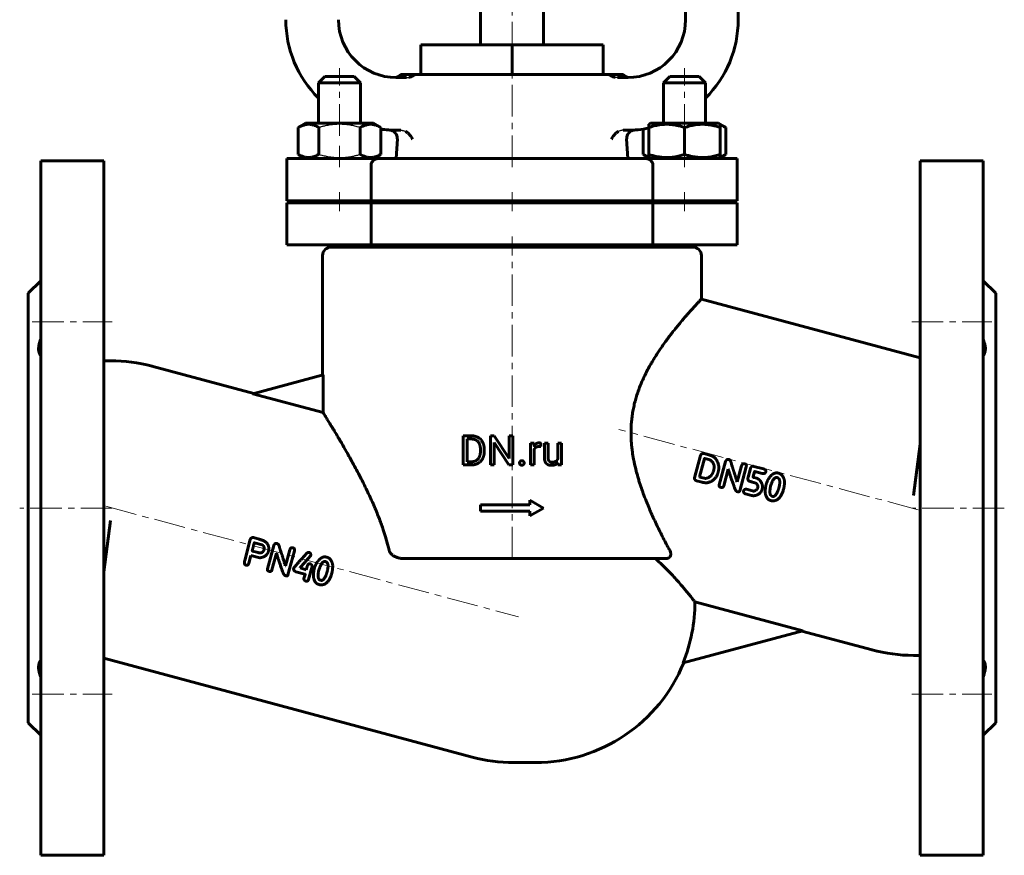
# Model space of a CAD drawing. Header units: millimetres. Extents: x -117 to 117, y -158 to 160.
# Tile 1 of 2: x -117 to 117, y -158 to 41. Entities that reach past the tile are written whole.
import ezdxf

# ---------------------------------------------------------------- set-up
doc = ezdxf.new("R2010")
doc.units = ezdxf.units.MM
for name, pattern in [('K5LT-1', [0]), ('K5LT_AXLED', [12, 7.5, -1.5, 1.5, -1.5]), ('K5LT_BASIC', [0])]:
    doc.linetypes.add(name, pattern=pattern)
doc.layers.add('Системный слой (1)', color=7, linetype='Continuous', true_color=0x6c6c6c)

# ---------------------------------------------------------------- blocks, each defined once
blk = doc.blocks.new('U5')
at = {"layer": 'Системный слой (1)', "color": 150, "linetype": 'K5LT_BASIC', "lineweight": 60, "true_color": 0x0080ff}
for start, end in [(180, 225.1897), (261.93, 270)]:
    blk.add_arc((-27.5, 40.75), 26.25, start, end, dxfattribs=at)
blk = doc.blocks.new('U7')
at = {"layer": 'Системный слой (1)', "color": 150, "linetype": 'K5LT_BASIC', "lineweight": 60, "true_color": 0x0080ff}
for start, end in [(314.8103, 0), (270, 280.9806)]:
    blk.add_arc((27.5, 40.75), 26.25, start, end, dxfattribs=at)
blk = doc.blocks.new('U9')
at = {"layer": 'Системный слой (1)', "color": 150, "linetype": 'K5LT_BASIC', "lineweight": 60, "true_color": 0x0080ff}
for p, q in [((49.5, 8.17), (49.94, 8.32)), ((49.94, 8.32), (50.38, 8.52)), ((50.38, 8.52), (50.81, 8.75))]:
    blk.add_line(p, q, dxfattribs=at)
blk = doc.blocks.new('U10')
at = {"layer": 'Системный слой (1)', "color": 150, "linetype": 'K5LT_BASIC', "lineweight": 60, "true_color": 0x0080ff}
for p, q in [((31.19, 8.75), (31.62, 8.52)), ((31.62, 8.52), (32.06, 8.32)), ((32.06, 8.32), (32.5, 8.17))]:
    blk.add_line(p, q, dxfattribs=at)
blk = doc.blocks.new('U11')
at = {"layer": 'Системный слой (1)', "color": 150, "linetype": 'K5LT_BASIC', "lineweight": 60, "true_color": 0x0080ff}
for p, q in [((49.94, 15.58), (49.5, 15.73)), ((50.38, 15.38), (49.94, 15.58)), ((50.81, 15.15), (50.38, 15.38))]:
    blk.add_line(p, q, dxfattribs=at)

msp = doc.modelspace()

# ---------------------------------------------------------------- linework, layer by layer
at = {"layer": 'Системный слой (1)', "color": 30, "linetype": 'K5LT_AXLED', "lineweight": 18, "true_color": 0xff8000}
for p, q in [((0, 32.75), (0, 159.75)), ((-41, 13.15), (-41, 29.25)), ((0, 5.75), (0, 29.75)), ((41, 13.15), (41, 29.25)), ((-41, 5.75), (-41, 10.75)), ((41, 5.75), (41, 10.75)), ((-41, -4.75), (-41, -0.25)), ((0, -4.75), (0, -0.25)), ((41, -4.75), (41, -0.25)), ((0, -87.25), (0, -10.75)), ((-114, -31.06), (-95, -31.06)), ((95, -31.06), (114, -31.06)), ((96.55, -75.67), (25.39, -56.6)), ((-96.55, -74.83), (1.55, -101.12)), ((-95, -75.25), (-117, -75.25)), ((117, -75.25), (95, -75.25)), ((-114, -119.44), (-95, -119.44)), ((95, -119.44), (114, -119.44))]:
    msp.add_line(p, q, dxfattribs=at)
at = {"layer": 'Системный слой (1)', "color": 150, "linetype": 'K5LT_BASIC', "lineweight": 60, "true_color": 0x0080ff}
for p, q in [((-7.5, 34.75), (-7.5, 85.39)), ((7.5, 34.75), (7.5, 85.39)), ((41.25, 40.75), (41.25, 75.39)), ((53.75, 40.75), (53.75, 75.39)), ((-21.65, 34.75), (0, 34.75)), ((-21.65, 27.75), (-21.65, 34.75)), ((0, 34.75), (21.65, 34.75)), ((0, 27.75), (0, 34.75)), ((21.65, 27.75), (21.65, 34.75)), ((-46, 25.75), (-44.5, 27.25)), ((-46, 25.75), (-36, 25.75)), ((-46, 16.15), (-46, 25.75)), ((-44.5, 27.25), (-37.5, 27.25)), ((-36, 25.75), (-37.5, 27.25)), ((-36, 16.15), (-36, 25.75)), ((-27.5, 27), (-25.07, 27)), ((-26.45, 27.75), (-22.76, 27.75)), ((-22.76, 27.75), (22.76, 27.75)), ((22.76, 27.75), (26.45, 27.75)), ((25.07, 27), (27.5, 27)), ((36, 25.75), (37.5, 27.25)), ((36, 25.75), (46, 25.75)), ((36, 16.15), (36, 25.75)), ((37.5, 27.25), (44.5, 27.25)), ((46, 25.75), (44.5, 27.25)), ((46, 16.15), (46, 25.75)), ((-50.81, 15.15), (-49.08, 16.15)), ((-50.81, 8.75), (-50.81, 15.15)), ((-49.5, 15.9), (-49.08, 16.15)), ((-32.92, 16.15), (-49.08, 16.15)), ((-45.91, 8.75), (-45.91, 15.15)), ((-36.09, 8.75), (-36.09, 15.15)), ((-31.19, 15.15), (-32.92, 16.15)), ((-31.19, 8.75), (-31.19, 15.15)), ((-27.5, 14.5), (-26.45, 14.5)), ((26.45, 14.5), (27.5, 14.5)), ((31.19, 8.75), (31.19, 14.76)), ((32.5, 15.9), (32.92, 16.15)), ((32.5, 15.15), (32.5, 15.9)), ((32.5, 8.75), (32.5, 15.15)), ((49.07, 16.15), (32.92, 16.15)), ((41, 8.75), (41, 15.15)), ((50.81, 15.15), (49.07, 16.15)), ((49.5, 15.9), (49.07, 16.15)), ((49.5, 15.9), (49.5, 15.15)), ((49.5, 8.75), (49.5, 15.15)), ((50.81, 8.75), (50.81, 15.15)), ((-27.5, 7.75), (-27.25, 12.45)), ((27.5, 7.75), (27.25, 12.45)), ((-112, 7.25), (-97, 7.25)), ((-112, 7.25), (-112, -157.75)), ((-97, 7.25), (-97, -157.75)), ((-53.5, -2.25), (-53.5, 7.75)), ((-53.5, 7.75), (-31.83, 7.75)), ((-49.08, 7.75), (-50.81, 8.75)), ((-49.08, 7.75), (-49.5, 8)), ((-32.92, 7.75), (-31.19, 8.75)), ((-32.92, 7.75), (-32.5, 8)), ((-31.83, 7.75), (31.83, 7.75)), ((32.92, 7.75), (31.19, 8.75)), ((31.83, 7.75), (53.5, 7.75)), ((32.5, 8), (32.5, 8.75)), ((32.92, 7.75), (32.5, 8)), ((49.07, 7.75), (50.81, 8.75)), ((49.07, 7.75), (49.5, 8)), ((49.5, 8.75), (49.5, 8)), ((53.5, -2.25), (53.5, 7.75)), ((112, 7.25), (97, 7.25)), ((97, 7.25), (97, -157.75)), ((112, 7.25), (112, -157.75)), ((-33.5, -2.25), (-33.5, 6.25)), ((33.5, -2.25), (33.5, 6.25)), ((-53.5, -2.25), (-33.5, -2.25)), ((-46, -2.75), (-46, -2.25)), ((-36, -2.75), (-36, -2.25)), ((-33.5, -2.25), (33.5, -2.25)), ((-12.5, -2.75), (-12.5, -2.25)), ((12.5, -2.75), (12.5, -2.25)), ((33.5, -2.25), (53.5, -2.25)), ((36, -2.75), (36, -2.25)), ((46, -2.75), (46, -2.25)), ((-53.5, -2.75), (-33.5, -2.75)), ((-53.5, -12.75), (-53.5, -2.75)), ((-33.5, -2.75), (33.5, -2.75)), ((-33.5, -12.75), (-33.5, -2.75)), ((33.5, -2.75), (53.5, -2.75)), ((33.5, -12.75), (33.5, -2.75)), ((53.5, -12.75), (53.5, -2.75)), ((-53.5, -12.75), (-33.5, -12.75)), ((-43, -13.25), (43, -13.25)), ((-37.5, -13.25), (-37.5, -12.75)), ((-33.5, -12.75), (33.5, -12.75)), ((33.5, -12.75), (53.5, -12.75)), ((37.5, -13.25), (37.5, -12.75)), ((-45, -43.64), (-45, -15.25)), ((45, -25.62), (45, -15.25)), ((-115, -24.25), (-112, -21.25)), ((115, -24.25), (112, -21.25)), ((-115, -24.25), (-115, -126.25)), ((97, -39.55), (45, -25.62)), ((115, -24.25), (115, -126.25)), ((-97, -40.25), (-95.39, -40.25)), ((-85.56, -41.54), (-61.36, -48.03)), ((-61.61, -48.1), (-44.9, -43.62)), ((-44.9, -52.57), (-44.9, -43.62)), ((-61.61, -48.1), (-44.9, -52.57)), ((-11.61, -65.02), (-11.61, -58.1)), ((-11.61, -58.1), (-9.65, -58.1)), ((-5.12, -58.1), (-4.21, -58.1)), ((-5.12, -65.02), (-5.12, -58.1)), ((-4.21, -58.1), (-0.71, -63.45)), ((-0.71, -58.1), (0.2, -58.1)), ((-0.71, -63.45), (-0.71, -58.1)), ((0.2, -65.02), (0.2, -58.1)), ((-10.69, -64.27), (-10.69, -58.85)), ((-10.69, -58.85), (-9.65, -58.85)), ((-4.21, -65.02), (-4.21, -59.68)), ((-4.21, -59.68), (-0.72, -65.02)), ((4.37, -65.02), (4.37, -59.88)), ((4.37, -59.88), (5.23, -59.88)), ((5.23, -59.88), (5.25, -60.46)), ((6.86, -60.66), (6.86, -59.85)), ((7.69, -63.19), (7.69, -59.88)), ((7.69, -59.88), (8.57, -59.88)), ((8.57, -63.2), (8.57, -59.88)), ((10.86, -59.88), (11.74, -59.88)), ((10.86, -63.62), (10.86, -59.88)), ((11.74, -65.02), (11.74, -59.88)), ((95.39, -72.25), (97, -60.06)), ((-7.5, -61.77), (-7.5, -61.34)), ((-6.59, -61.77), (-6.59, -61.35)), ((5.25, -65.02), (5.25, -61.37)), ((43.39, -68.08), (44.81, -62.77)), ((45.47, -62.31), (45.63, -62.34)), ((47.16, -62.75), (45.63, -62.34)), ((-11.61, -65.02), (-9.73, -65.02)), ((-10.69, -64.27), (-9.73, -64.27)), ((-5.12, -65.02), (-4.21, -65.02)), ((-0.72, -65.02), (0.2, -65.02)), ((4.37, -65.02), (5.25, -65.02)), ((10.88, -64.51), (10.9, -65.02)), ((10.9, -65.02), (11.74, -65.02)), ((44.58, -67.85), (45.75, -63.52)), ((46.81, -63.75), (45.82, -63.48)), ((49.25, -69.73), (50.74, -64.18)), ((53.54, -69.01), (54.56, -65.23)), ((54.13, -71.2), (55.66, -65.5)), ((57.47, -65.37), (59.8, -65.97)), ((44.62, -67.89), (44.58, -67.85)), ((47.86, -66.49), (47.94, -66.18)), ((50.32, -70.02), (51.38, -66.05)), ((51.43, -66.07), (51.38, -66.05)), ((56.12, -67.91), (56.68, -65.85)), ((57.33, -67.76), (57.63, -66.63)), ((59.45, -67.06), (57.69, -66.59)), ((45.23, -69.15), (43.83, -68.77)), ((45.63, -68.16), (44.62, -67.89)), ((53.54, -69.01), (53.49, -69)), ((58.15, -68.2), (57.45, -68.02)), ((61.46, -70.1), (61.62, -69.58)), ((53.64, -71.39), (53.47, -71.35)), ((56.94, -72.29), (55.53, -71.91)), ((57.18, -71.18), (55.74, -70.79)), ((58.32, -70.65), (58.41, -70.29)), ((59.43, -70.84), (59.49, -70.61)), ((62.01, -72.48), (61.79, -72.42)), ((64.54, -70.79), (64.54, -70.77)), ((-7.5, -74.5), (4.25, -74.5)), ((-7.5, -76), (-7.5, -74.5)), ((4.25, -74.5), (4.25, -73.38)), ((4.25, -73.38), (7.5, -75.25)), ((-7.5, -76), (4.25, -76)), ((4.25, -77.13), (7.5, -75.25)), ((4.25, -77.13), (4.25, -76)), ((-95.39, -78.25), (-97, -90.44)), ((-62.22, -82.73), (-63.53, -87.71)), ((-61.47, -82.29), (-60.1, -82.66)), ((-61.2, -83.5), (-59.36, -83.99)), ((-56.63, -84.14), (-58.12, -89.69)), ((-62.03, -86.5), (-62.52, -88.34)), ((-62.03, -86.5), (-59.89, -87.08)), ((-61.73, -85.41), (-61.7, -85.47)), ((-61.7, -85.47), (-60.3, -85.85)), ((-55.99, -86.01), (-57.05, -89.97)), ((-55.99, -86.01), (-55.93, -86.02)), ((-52.81, -85.19), (-53.82, -88.96)), ((-51.71, -85.45), (-53.24, -91.16)), ((-25.77, -87.25), (36.57, -87.25)), ((-53.87, -88.95), (-53.82, -88.96)), ((-51.36, -90.38), (-49.21, -90.96)), ((-50.32, -89.4), (-50.35, -89.5)), ((-50.35, -89.5), (-48.88, -89.9)), ((-49.18, -91.02), (-49.44, -92.01)), ((-48.68, -89.15), (-48.88, -89.9)), ((-47.53, -89.17), (-48.36, -92.27)), ((-45.75, -89.54), (-45.91, -90.05)), ((-42.82, -90.72), (-42.83, -90.74)), ((-53.9, -91.3), (-53.72, -91.35)), ((-45.58, -92.37), (-45.36, -92.43)), ((69.11, -104.41), (43.47, -97.54)), ((69.11, -104.41), (40.65, -112.04)), ((85.56, -108.96), (68.86, -104.48)), ((-97, -110.95), (-9.44, -134.41)), ((97, -110.25), (95.39, -110.25)), ((-115, -126.25), (-112, -129.25)), ((115, -126.25), (112, -129.25)), ((0.39, -135.71), (5.6, -135.71)), ((-112, -157.75), (-97, -157.75)), ((112, -157.75), (97, -157.75))]:
    msp.add_line(p, q, dxfattribs=at)
for centre, radius, start, end in [((-27.5, 40.75), 13.75, 180, 270), ((27.5, 40.75), 13.75, 270, 0), ((-28.01, 29), 2, 274.0601, 321.3178), ((28.01, 29), 2, 218.6822, 265.9399), ((-29.25, 12.55), 2, 357, 86.4465), ((29.25, 12.55), 2, 93.5535, 183), ((-43, -15.25), 2, 90, 180), ((43, -15.25), 2, 0, 90), ((-95.39, -78.25), 38, 75, 90), ((5.6, -97.71), 37.87, 337.7574, 0.2444), ((95.39, -72.25), 38, 255, 270), ((5.6, -97.71), 38, 270, 337.9049), ((0.39, -97.71), 38, 255, 270)]:
    msp.add_arc(centre, radius, start, end, dxfattribs=at)
at = {"layer": 'Системный слой (1)', "color": 7, "linetype": 'K5LT-1'}
for points, knots in [([(-25.07, 27), (-25.03, 27), (-24.94, 27), (-24.82, 27.01), (-24.69, 27.03), (-24.6, 27.04), (-24.54, 27.06), (-24.52, 27.06)], [0, 0, 0, 0, 0.57549, 1.15098, 1.725007, 2.299034, 2.512899, 2.512899, 2.512899, 2.512899]), ([(25.07, 27), (25.03, 27), (24.94, 27), (24.82, 27.01), (24.69, 27.03), (24.6, 27.04), (24.54, 27.06), (24.52, 27.06)], [0, 0, 0, 0, 0.57549, 1.15098, 1.725007, 2.299034, 2.512899, 2.512899, 2.512899, 2.512899]), ([(-36.09, 15.15), (-36.32, 15.21), (-36.91, 15.37), (-37.97, 15.62), (-39.04, 15.79), (-39.86, 15.86), (-40.32, 15.89), (-40.62, 15.9), (-40.87, 15.9), (-41.14, 15.91), (-41.47, 15.9), (-41.88, 15.88), (-42.46, 15.84), (-43.3, 15.74), (-44.25, 15.57), (-45.15, 15.36), (-45.66, 15.22), (-45.91, 15.15)], [0, 0, 0, 0, 3.152296, 8.024027, 14.430358, 17.4743, 18.996271, 20.518242, 21.409855, 22.301468, 24.084694, 25.867919, 27.651145, 31.792504, 37.072525, 40.536262, 44, 44, 44, 44]), ([(-26.45, 14.5), (-26.41, 14.5), (-26.32, 14.5), (-26.16, 14.48), (-25.95, 14.45), (-25.71, 14.39), (-25.49, 14.31), (-25.36, 14.24), (-25.3, 14.21)], [0, 0, 0, 0, 0.513583, 1.027165, 2.051886, 3.071705, 4.084293, 4.86956, 4.86956, 4.86956, 4.86956]), ([(26.45, 14.5), (26.41, 14.5), (26.32, 14.5), (26.16, 14.48), (25.95, 14.45), (25.71, 14.39), (25.49, 14.31), (25.36, 14.24), (25.3, 14.21)], [0, 0, 0, 0, 0.513583, 1.027165, 2.051886, 3.071705, 4.084293, 4.86956, 4.86956, 4.86956, 4.86956]), ([(-45.91, 8.75), (-45.68, 8.69), (-45.09, 8.53), (-44.03, 8.28), (-42.96, 8.11), (-42.14, 8.04), (-41.68, 8.01), (-41.38, 8), (-41.13, 8), (-40.86, 7.99), (-40.53, 8), (-40.12, 8.02), (-39.54, 8.06), (-38.7, 8.16), (-37.75, 8.33), (-36.85, 8.54), (-36.34, 8.68), (-36.09, 8.75)], [0, 0, 0, 0, 3.152296, 8.024027, 14.430358, 17.4743, 18.996271, 20.518242, 21.409855, 22.301468, 24.084694, 25.867919, 27.651145, 31.792504, 37.072525, 40.536262, 44, 44, 44, 44])]:
    msp.add_open_spline(points, degree=3, knots=knots, dxfattribs=at)
at = {"layer": 'Системный слой (1)', "color": 150, "linetype": 'K5LT_BASIC', "lineweight": 60, "true_color": 0x0080ff}
for points, degree, knots in [([(-24.52, 27.06), (-24.36, 27.1), (-24.11, 27.18), (-23.79, 27.31), (-23.57, 27.42), (-23.4, 27.51), (-23.26, 27.58), (-23.11, 27.65), (-23, 27.7), (-22.89, 27.73), (-22.82, 27.75), (-22.78, 27.75), (-22.76, 27.75)], 3, [0, 0, 0, 0, 2.857154, 4.68083, 6.221545, 7.432339, 8.584143, 9.379673, 10.960537, 11.506843, 12.343475, 13, 13, 13, 13]), ([(24.52, 27.06), (24.36, 27.1), (24.11, 27.18), (23.79, 27.31), (23.57, 27.42), (23.4, 27.51), (23.26, 27.58), (23.11, 27.65), (23, 27.7), (22.89, 27.73), (22.82, 27.75), (22.78, 27.75), (22.76, 27.75)], 3, [0, 0, 0, 0, 2.857154, 4.68083, 6.221545, 7.432339, 8.584143, 9.379673, 10.960537, 11.506843, 12.343475, 13, 13, 13, 13]), ([(-45.91, 15.15), (-46.22, 15.33), (-46.63, 15.53), (-47.18, 15.72), (-47.5, 15.81), (-47.83, 15.87), (-48.13, 15.9), (-48.42, 15.91), (-48.75, 15.89), (-49.1, 15.84), (-49.53, 15.73), (-50.1, 15.52), (-50.54, 15.3), (-50.81, 15.15)], 3, [0, 0, 0, 0, 2.750356, 3.588044, 4.637308, 5.492849, 6.359079, 7.188001, 7.964308, 9.085494, 10.187714, 11.611112, 14, 14, 14, 14]), ([(-31.19, 15.15), (-31.5, 15.33), (-31.91, 15.53), (-32.45, 15.72), (-32.78, 15.81), (-33.1, 15.87), (-33.41, 15.9), (-33.7, 15.91), (-34.02, 15.89), (-34.38, 15.84), (-34.81, 15.73), (-35.38, 15.52), (-35.82, 15.3), (-36.09, 15.15)], 3, [0, 0, 0, 0, 2.750356, 3.588044, 4.637308, 5.492849, 6.359079, 7.188001, 7.964308, 9.085494, 10.187714, 11.611112, 14, 14, 14, 14]), ([(-25.3, 14.21), (-25.2, 14.16), (-25, 14.03), (-24.75, 13.84), (-24.53, 13.64), (-24.34, 13.45), (-24.15, 13.22), (-23.95, 12.93), (-23.79, 12.65), (-23.7, 12.45), (-23.67, 12.4)], 3, [0, 0, 0, 0, 1.422831, 2.875048, 3.876061, 5.191556, 6.31602, 7.806104, 10.021231, 11, 11, 11, 11]), ([(25.3, 14.21), (25.2, 14.16), (25, 14.03), (24.75, 13.84), (24.53, 13.64), (24.34, 13.45), (24.15, 13.22), (23.95, 12.93), (23.79, 12.65), (23.7, 12.45), (23.67, 12.4)], 3, [0, 0, 0, 0, 1.422831, 2.875048, 3.876061, 5.191556, 6.31602, 7.806104, 10.021231, 11, 11, 11, 11]), ([(41, 15.15), (40.67, 15.26), (40.19, 15.4), (39.47, 15.59), (38.87, 15.71), (38.24, 15.81), (37.68, 15.87), (37.15, 15.9), (36.64, 15.91), (36.16, 15.89), (35.62, 15.85), (35.02, 15.78), (34.15, 15.62), (33.31, 15.41), (32.7, 15.21), (32.5, 15.15)], 3, [0, 0, 0, 0, 1.912449, 2.780687, 4.100621, 5.29978, 6.277542, 7.267519, 8.214858, 9.102067, 9.95816, 11.225797, 12.463836, 14.84267, 16, 16, 16, 16]), ([(49.5, 15.15), (49.17, 15.26), (48.69, 15.4), (47.97, 15.59), (47.37, 15.71), (46.74, 15.81), (46.18, 15.87), (45.65, 15.9), (45.14, 15.91), (44.66, 15.89), (44.12, 15.85), (43.52, 15.78), (42.65, 15.62), (41.81, 15.41), (41.2, 15.21), (41, 15.15)], 3, [0, 0, 0, 0, 1.912449, 2.780687, 4.100621, 5.29978, 6.277542, 7.267519, 8.214858, 9.102067, 9.95816, 11.225797, 12.463836, 14.84267, 16, 16, 16, 16]), ([(-50.81, 8.75), (-50.5, 8.57), (-50.09, 8.37), (-49.55, 8.18), (-49.22, 8.09), (-48.9, 8.03), (-48.59, 8), (-48.3, 7.99), (-47.98, 8.01), (-47.62, 8.06), (-47.19, 8.17), (-46.62, 8.38), (-46.18, 8.6), (-45.91, 8.75)], 3, [0, 0, 0, 0, 2.750356, 3.588044, 4.637308, 5.492849, 6.359079, 7.188001, 7.964308, 9.085494, 10.187714, 11.611112, 14, 14, 14, 14]), ([(-36.09, 8.75), (-35.78, 8.57), (-35.37, 8.37), (-34.82, 8.18), (-34.5, 8.09), (-34.17, 8.03), (-33.87, 8), (-33.58, 7.99), (-33.25, 8.01), (-32.9, 8.06), (-32.47, 8.17), (-31.9, 8.38), (-31.46, 8.6), (-31.19, 8.75)], 3, [0, 0, 0, 0, 2.750356, 3.588044, 4.637308, 5.492849, 6.359079, 7.188001, 7.964308, 9.085494, 10.187714, 11.611112, 14, 14, 14, 14]), ([(-31.83, 7.75), (-31.92, 7.75), (-32.05, 7.74), (-32.22, 7.7), (-32.36, 7.65), (-32.5, 7.6), (-32.62, 7.54), (-32.73, 7.47), (-32.83, 7.4), (-32.94, 7.32), (-33.03, 7.24), (-33.13, 7.14), (-33.19, 7.07), (-33.25, 6.98), (-33.31, 6.89), (-33.37, 6.79), (-33.42, 6.68), (-33.45, 6.59), (-33.47, 6.52), (-33.48, 6.45), (-33.5, 6.36), (-33.5, 6.29), (-33.5, 6.25)], 3, [0, 0, 0, 0, 2.944496, 4.267782, 5.917773, 7.558656, 8.854629, 10.084288, 11.270827, 12.413775, 13.965904, 14.668838, 15.987084, 16.590434, 17.328353, 18.827252, 19.577451, 20.283689, 20.946121, 21.443894, 21.963674, 23, 23, 23, 23]), ([(31.83, 7.75), (31.92, 7.75), (32.05, 7.74), (32.22, 7.7), (32.36, 7.65), (32.5, 7.6), (32.62, 7.54), (32.73, 7.47), (32.83, 7.4), (32.94, 7.32), (33.03, 7.24), (33.13, 7.14), (33.19, 7.07), (33.25, 6.98), (33.31, 6.89), (33.37, 6.79), (33.42, 6.68), (33.45, 6.59), (33.47, 6.52), (33.48, 6.45), (33.5, 6.36), (33.5, 6.29), (33.5, 6.25)], 3, [0, 0, 0, 0, 2.944496, 4.267782, 5.917773, 7.558656, 8.854629, 10.084288, 11.270827, 12.413775, 13.965904, 14.668838, 15.987084, 16.590434, 17.328353, 18.827252, 19.577451, 20.283689, 20.946121, 21.443894, 21.963674, 23, 23, 23, 23]), ([(32.5, 8.75), (32.83, 8.64), (33.31, 8.5), (34.03, 8.31), (34.63, 8.19), (35.26, 8.09), (35.82, 8.03), (36.35, 8), (36.86, 7.99), (37.34, 8.01), (37.88, 8.05), (38.48, 8.12), (39.35, 8.28), (40.19, 8.49), (40.8, 8.69), (41, 8.75)], 3, [0, 0, 0, 0, 1.912449, 2.780687, 4.100621, 5.29978, 6.277542, 7.267519, 8.214858, 9.102067, 9.95816, 11.225797, 12.463836, 14.84267, 16, 16, 16, 16]), ([(41, 8.75), (41.33, 8.64), (41.81, 8.5), (42.53, 8.31), (43.13, 8.19), (43.76, 8.09), (44.32, 8.03), (44.85, 8), (45.36, 7.99), (45.84, 8.01), (46.38, 8.05), (46.98, 8.12), (47.85, 8.28), (48.69, 8.49), (49.3, 8.69), (49.5, 8.75)], 3, [0, 0, 0, 0, 1.912449, 2.780687, 4.100621, 5.29978, 6.277542, 7.267519, 8.214858, 9.102067, 9.95816, 11.225797, 12.463836, 14.84267, 16, 16, 16, 16]), ([(28.44, -54.31), (28.49, -53.85), (28.61, -52.94), (28.85, -51.6), (29.14, -50.29), (29.49, -49.01), (29.89, -47.77), (30.41, -46.34), (30.91, -45.16), (31.54, -43.78), (32.13, -42.61), (32.79, -41.4), (33.35, -40.44), (33.93, -39.48), (34.56, -38.48), (35.31, -37.37), (36.07, -36.28), (36.9, -35.14), (37.59, -34.23), (38.24, -33.39), (38.91, -32.56), (39.66, -31.64), (40.46, -30.69), (41.17, -29.85), (41.84, -29.08), (42.44, -28.4), (43.04, -27.74), (43.63, -27.1), (44.08, -26.61), (44.4, -26.26), (44.6, -26.04), (44.78, -25.86), (44.91, -25.71), (44.99, -25.63), (45, -25.62), (45, -25.62)], 3, [0, 0, 0, 0, 0.935773, 1.867567, 2.800343, 3.72557, 4.643571, 5.561627, 6.953966, 7.427529, 8.878333, 9.884205, 10.57448, 11.450142, 12.522954, 13.431997, 14.741288, 15.897344, 17.136951, 17.862635, 18.922697, 20.2468, 21.497851, 22.98295, 24.104432, 25.361479, 26.746334, 28.208765, 29.920778, 30.972596, 31.991177, 32.702454, 33.962573, 35.191657, 36, 36, 36, 36]), ([(-112, -35.17), (-112.07, -35.36), (-112.2, -35.71), (-112.34, -36.2), (-112.43, -36.63), (-112.49, -37.05), (-112.51, -37.48), (-112.48, -37.91), (-112.39, -38.32), (-112.24, -38.71), (-112.09, -38.95), (-112, -39.06)], 3, [0, 0, 0, 0, 1.408785, 2.687162, 3.771289, 4.803947, 6.146758, 7.52124, 8.8256, 10.356195, 12, 12, 12, 12]), ([(112, -39.06), (112.09, -38.94), (112.25, -38.69), (112.39, -38.3), (112.47, -37.93), (112.5, -37.58), (112.5, -37.17), (112.45, -36.71), (112.34, -36.17), (112.18, -35.66), (112.05, -35.31), (112, -35.17)], 3, [0, 0, 0, 0, 1.719635, 3.359135, 4.421367, 5.534896, 6.651329, 8.030904, 9.382466, 10.960684, 12, 12, 12, 12]), ([(-44.9, -52.57), (-44.85, -52.65), (-44.72, -52.85), (-44.47, -53.26), (-44.19, -53.72), (-43.9, -54.18), (-43.51, -54.82), (-43.06, -55.55), (-42.57, -56.35), (-42.04, -57.24), (-41.48, -58.18), (-40.92, -59.13), (-40.27, -60.24), (-39.48, -61.6), (-38.59, -63.19), (-37.8, -64.61), (-36.95, -66.18), (-36.08, -67.83), (-35.24, -69.5), (-34.47, -71.07), (-33.71, -72.67), (-33.13, -73.95), (-32.59, -75.2), (-32.09, -76.41), (-31.53, -77.82), (-31.03, -79.16), (-30.52, -80.64), (-30, -82.27), (-29.56, -83.87), (-29.32, -84.86), (-29.23, -85.25)], 3, [0, 0, 0, 0, 1.297551, 2.608225, 3.4852, 4.363038, 5.251413, 6.772712, 7.613531, 8.465505, 10.101643, 10.827522, 11.505292, 13.569105, 14.793994, 15.865742, 17.319281, 18.793457, 19.92075, 21.266837, 22.418154, 23.536453, 24.07755, 25.128545, 26.107342, 27.024225, 27.880087, 29.103117, 30.255755, 31, 31, 31, 31]), ([(28.44, -54.31), (28.4, -54.74), (28.33, -55.6), (28.28, -56.89), (28.29, -58.17), (28.35, -59.44), (28.45, -60.69), (28.63, -62.1), (28.82, -63.28), (29.12, -64.82), (29.45, -66.21), (29.86, -67.71), (30.26, -69.07), (30.7, -70.39), (31.26, -71.96), (31.84, -73.47), (32.47, -75.03), (33.1, -76.48), (33.75, -77.91), (34.44, -79.37), (35.16, -80.85), (35.91, -82.34), (36.68, -83.81), (37.2, -84.77), (37.45, -85.25)], 3, [0, 0, 0, 0, 0.925539, 1.854098, 2.777975, 3.691942, 4.594501, 5.478739, 6.773837, 7.197116, 8.890858, 9.901117, 10.642411, 12.026, 13.01458, 14.422913, 15.716217, 16.893718, 18.130846, 19.43142, 20.769932, 22.151478, 23.564126, 25, 25, 25, 25]), ([(5.75, -59.96), (5.45, -60.14), (5.25, -60.46), (5.25, -60.46)], 2, [0, 0, 0, 1.96727, 2, 2, 2]), ([(9.38, -65.11), (9.93, -65.11), (10.65, -64.78), (10.88, -64.51)], 2, [0, 0, 0, 1.060733, 2, 2, 2]), ([(-25.77, -87.25), (-25.97, -87.25), (-26.3, -87.23), (-26.74, -87.16), (-27.09, -87.08), (-27.38, -86.98), (-27.69, -86.86), (-27.97, -86.72), (-28.2, -86.58), (-28.42, -86.42), (-28.61, -86.26), (-28.82, -86.04), (-28.97, -85.84), (-29.1, -85.62), (-29.18, -85.43), (-29.22, -85.3), (-29.23, -85.25)], 3, [0, 0, 0, 0, 2.446573, 3.881189, 5.294258, 6.663024, 7.545698, 9.231684, 10.400212, 10.767976, 12.475479, 13.364015, 14.431657, 15.365123, 16.416201, 17, 17, 17, 17]), ([(37.45, -85.25), (37.53, -85.38), (37.61, -85.57), (37.69, -85.83), (37.72, -86.02), (37.73, -86.19), (37.73, -86.36), (37.7, -86.5), (37.64, -86.67), (37.58, -86.79), (37.5, -86.89), (37.44, -86.96), (37.36, -87.02), (37.28, -87.08), (37.19, -87.13), (37.07, -87.18), (36.91, -87.22), (36.74, -87.25), (36.62, -87.25), (36.57, -87.25)], 3, [0, 0, 0, 0, 3.109795, 4.095195, 5.979528, 7.409812, 8.110922, 9.988853, 10.898446, 12.520535, 13.135581, 13.931423, 14.704398, 15.397286, 16.010254, 16.889514, 17.875304, 19.206528, 20, 20, 20, 20]), ([(43.47, -97.54), (43.41, -97.47), (43.29, -97.31), (43.05, -97.01), (42.79, -96.68), (42.48, -96.28), (42.1, -95.8), (41.64, -95.25), (41.11, -94.6), (40.57, -93.97), (39.9, -93.19), (39.09, -92.28), (37.79, -90.87), (36.51, -89.55), (35.22, -88.3), (34.5, -87.62), (34.1, -87.25)], 3, [0, 0, 0, 0, 1.34594, 2.375782, 3.07244, 4.151178, 5.286704, 6.076207, 7.308126, 8.592945, 9.030631, 10.771597, 12.425545, 14.559358, 15.665516, 17, 17, 17, 17]), ([(-112, -111.44), (-112.09, -111.55), (-112.21, -111.75), (-112.35, -112.07), (-112.43, -112.37), (-112.49, -112.72), (-112.51, -113.13), (-112.48, -113.6), (-112.38, -114.16), (-112.22, -114.74), (-112.07, -115.16), (-112, -115.33)], 3, [0, 0, 0, 0, 1.612068, 2.687162, 3.771289, 4.803947, 6.146758, 7.52124, 8.8256, 10.719241, 12, 12, 12, 12]), ([(112, -115.33), (112.09, -115.1), (112.25, -114.66), (112.39, -114.09), (112.47, -113.62), (112.5, -113.23), (112.5, -112.86), (112.46, -112.49), (112.37, -112.13), (112.22, -111.76), (112.08, -111.55), (112, -111.44)], 3, [0, 0, 0, 0, 1.719635, 3.359135, 4.421367, 5.534896, 6.651329, 7.756827, 9.115408, 10.43824, 12, 12, 12, 12])]:
    msp.add_open_spline(points, degree=degree, knots=knots, dxfattribs=at)
for points in [[(-6.59, -61.35), (-6.59, -60.6), (-7.03, -59.4), (-7.84, -58.55), (-8.97, -58.1), (-9.65, -58.1)], [(-7.5, -61.34), (-7.5, -60.75), (-7.79, -59.82), (-8.34, -59.18), (-9.13, -58.85), (-9.65, -58.85)], [(5.5, -60.99), (5.66, -60.82), (6.12, -60.63), (6.43, -60.63)], [(6.47, -59.78), (6.05, -59.78), (5.75, -59.96)], [(6.43, -60.63), (6.55, -60.63), (6.65, -60.63)], [(6.69, -59.8), (6.57, -59.78), (6.47, -59.78)], [(6.65, -60.63), (6.75, -60.64), (6.86, -60.66)], [(6.86, -59.85), (6.81, -59.82), (6.69, -59.8)], [(-9.73, -64.27), (-8.99, -64.27), (-8, -63.65), (-7.5, -62.52), (-7.5, -61.77)], [(-9.73, -65.02), (-9.01, -65.02), (-7.85, -64.57), (-7.03, -63.72), (-6.59, -62.52), (-6.59, -61.77)], [(5.25, -61.37), (5.35, -61.15), (5.5, -60.99)], [(45.47, -62.31), (45.05, -62.21), (44.81, -62.77)], [(49.09, -65.04), (48.58, -63.13), (47.16, -62.75)], [(1.94, -64.18), (1.8, -64.33), (1.8, -64.55)], [(1.8, -64.55), (1.8, -64.77), (1.94, -64.92)], [(2.34, -64.02), (2.08, -64.02), (1.94, -64.18)], [(1.94, -64.92), (2.08, -65.08), (2.34, -65.08)], [(2.75, -64.18), (2.61, -64.02), (2.34, -64.02)], [(2.34, -65.08), (2.61, -65.08), (2.75, -64.92)], [(2.89, -64.55), (2.89, -64.33), (2.75, -64.18)], [(2.75, -64.92), (2.89, -64.77), (2.89, -64.55)], [(7.69, -63.19), (7.69, -63.71), (7.81, -64.07)], [(7.81, -64.07), (7.93, -64.44), (8.16, -64.67)], [(8.16, -64.67), (8.38, -64.9), (8.69, -65.01)], [(8.86, -64.13), (8.73, -64), (8.57, -63.55), (8.57, -63.2)], [(8.69, -65.01), (9, -65.11), (9.38, -65.11)], [(9.17, -64.32), (9, -64.26), (8.86, -64.13)], [(9.51, -64.37), (9.33, -64.37), (9.17, -64.32)], [(10.4, -64.15), (10.08, -64.37), (9.51, -64.37)], [(10.86, -63.62), (10.71, -63.95), (10.4, -64.15)], [(45.82, -63.48), (45.77, -63.48), (45.75, -63.52)], [(47.18, -63.9), (46.96, -63.79), (46.81, -63.75)], [(47.94, -66.18), (48.32, -64.75), (47.18, -63.9)], [(48.98, -66.79), (49.25, -65.78), (49.09, -65.04)], [(51.52, -63.71), (51.02, -63.58), (50.74, -64.18)], [(52.17, -64.87), (51.98, -63.83), (51.52, -63.71)], [(53.49, -69), (52.78, -66.72), (52.17, -64.87)], [(55.34, -64.76), (54.73, -64.6), (54.56, -65.23)], [(55.66, -65.5), (55.82, -64.89), (55.34, -64.76)], [(57.47, -65.37), (56.85, -65.21), (56.68, -65.85)], [(45.63, -68.16), (46.42, -68.38), (47.29, -67.59)], [(46.41, -69.24), (48.44, -68.78), (48.98, -66.79)], [(47.29, -67.59), (47.67, -67.19), (47.86, -66.49)], [(51.43, -66.07), (51.77, -67.28), (52.68, -69.89)], [(57.45, -68.02), (57.27, -67.97), (57.33, -67.76)], [(57.63, -66.63), (57.64, -66.59), (57.69, -66.59)], [(59.45, -67.06), (60.16, -67.18), (60.29, -66.71)], [(60.27, -66.68), (60.42, -66.13), (59.8, -65.97)], [(60.29, -66.71), (60.29, -66.68), (60.27, -66.68)], [(61.38, -67.77), (60.75, -68.47), (60.42, -69.6)], [(62.57, -66.94), (62.02, -67.06), (61.38, -67.77)], [(63.28, -66.94), (62.84, -66.9), (62.57, -66.94)], [(64.77, -68.94), (64.5, -67.27), (63.28, -66.94)], [(43.39, -68.08), (43.28, -68.55), (43.83, -68.77)], [(45.23, -69.15), (45.64, -69.26), (46.41, -69.24)], [(49.25, -69.73), (49.12, -70.2), (49.63, -70.34)], [(49.63, -70.34), (50.19, -70.49), (50.32, -70.02)], [(52.68, -69.89), (53.11, -71.25), (53.47, -71.35)], [(56.12, -67.91), (55.9, -68.76), (56.57, -68.94)], [(56.57, -68.94), (58.09, -69.35), (58.07, -69.43)], [(58.07, -69.43), (58.52, -69.9), (58.41, -70.29)], [(59.44, -69.55), (58.95, -68.42), (58.15, -68.2)], [(59.49, -70.61), (59.59, -70.25), (59.44, -69.55)], [(60.42, -69.6), (60.16, -70.56), (60.18, -71.56)], [(61.46, -70.1), (61, -72.21), (61.79, -72.42)], [(63.02, -68.01), (62.24, -67.81), (61.62, -69.58)], [(63.43, -70.47), (64.01, -68.28), (63.02, -68.01)], [(64.54, -70.77), (64.76, -69.96), (64.77, -68.94)], [(53.64, -71.39), (54.05, -71.5), (54.13, -71.2)], [(55.07, -71.14), (54.92, -71.69), (55.53, -71.91)], [(55.74, -70.79), (55.17, -70.74), (55.07, -71.14)], [(56.94, -72.29), (57.15, -72.34), (57.79, -72.31)], [(58.32, -70.65), (57.85, -71.36), (57.18, -71.18)], [(57.79, -72.31), (59.15, -71.9), (59.43, -70.84)], [(60.18, -71.56), (60.38, -73.18), (61.53, -73.49)], [(62.01, -72.48), (62.55, -72.62), (63.14, -71.32)], [(62.09, -73.56), (63.82, -73.45), (64.54, -70.79)], [(63.14, -71.32), (63.36, -70.72), (63.43, -70.47)], [(61.53, -73.49), (61.85, -73.58), (62.09, -73.56)], [(-61.47, -82.29), (-61.93, -82.17), (-62.22, -82.73)], [(-61.26, -83.54), (-61.65, -85.08), (-61.73, -85.41)], [(-61.2, -83.5), (-61.25, -83.49), (-61.26, -83.54)], [(-58.01, -83.97), (-58.38, -83.11), (-60.1, -82.66)], [(-58.92, -85.09), (-58.75, -84.48), (-59.36, -83.99)], [(-57.88, -85.51), (-57.64, -84.84), (-58.01, -83.97)], [(-55.85, -83.67), (-56.35, -83.53), (-56.63, -84.14)], [(-55.2, -84.82), (-55.39, -83.79), (-55.85, -83.67)], [(-60.3, -85.85), (-59.2, -86.14), (-58.92, -85.09)], [(-59.89, -87.08), (-58.24, -86.83), (-57.88, -85.51)], [(-55.93, -86.02), (-55.6, -87.23), (-54.69, -89.85)], [(-53.87, -88.95), (-54.58, -86.67), (-55.2, -84.82)], [(-52.03, -84.71), (-52.64, -84.55), (-52.81, -85.19)], [(-51.71, -85.45), (-51.54, -84.84), (-52.03, -84.71)], [(-48.81, -86.04), (-51.83, -89.36), (-51.88, -89.55)], [(-50.32, -89.4), (-47.86, -86.62), (-47.84, -86.54)], [(-48.23, -85.8), (-48.75, -85.82), (-48.81, -86.04)], [(-47.84, -86.54), (-47.74, -85.93), (-48.23, -85.8)], [(-63.53, -87.71), (-63.79, -88.68), (-63.23, -88.83)], [(-63.23, -88.83), (-62.75, -88.96), (-62.52, -88.34)], [(-47.91, -88.5), (-48.47, -88.36), (-48.68, -89.15)], [(-47.53, -89.17), (-47.42, -88.77), (-47.91, -88.5)], [(-45.99, -87.72), (-46.62, -88.43), (-46.95, -89.56)], [(-44.8, -86.89), (-45.35, -87.01), (-45.99, -87.72)], [(-44.35, -87.97), (-45.13, -87.76), (-45.75, -89.54)], [(-44.08, -86.9), (-44.53, -86.86), (-44.8, -86.89)], [(-43.94, -90.42), (-43.35, -88.23), (-44.35, -87.97)], [(-42.6, -88.89), (-42.87, -87.22), (-44.08, -86.9)], [(-42.82, -90.72), (-42.61, -89.91), (-42.6, -88.89)], [(-58.12, -89.69), (-58.24, -90.16), (-57.73, -90.29)], [(-57.73, -90.29), (-57.17, -90.44), (-57.05, -89.97)], [(-54.69, -89.85), (-54.26, -91.2), (-53.9, -91.3)], [(-53.72, -91.35), (-53.32, -91.46), (-53.24, -91.16)], [(-51.88, -89.55), (-52.03, -90.09), (-51.36, -90.38)], [(-49.21, -90.96), (-49.17, -90.97), (-49.18, -91.02)], [(-46.95, -89.56), (-47.21, -90.51), (-47.19, -91.51)], [(-45.91, -90.05), (-46.37, -92.16), (-45.58, -92.37)], [(-45.28, -93.52), (-43.54, -93.41), (-42.83, -90.74)], [(-44.22, -91.27), (-44.01, -90.68), (-43.94, -90.42)], [(-49.44, -92.01), (-49.52, -92.4), (-49.01, -92.61)], [(-49.01, -92.61), (-48.48, -92.72), (-48.36, -92.27)], [(-47.19, -91.51), (-46.99, -93.14), (-45.84, -93.44)], [(-45.84, -93.44), (-45.52, -93.53), (-45.28, -93.52)], [(-45.36, -92.43), (-44.82, -92.58), (-44.22, -91.27)]]:
    msp.add_open_spline(points, degree=2, dxfattribs=at)

# ---------------------------------------------------------------- block references
at = {"layer": 'Системный слой (1)'}
for name in ['U5', 'U7', 'U11', 'U10', 'U9']:
    msp.add_blockref(name, (0, 0), dxfattribs=at)

doc.saveas('drawing.dxf')
